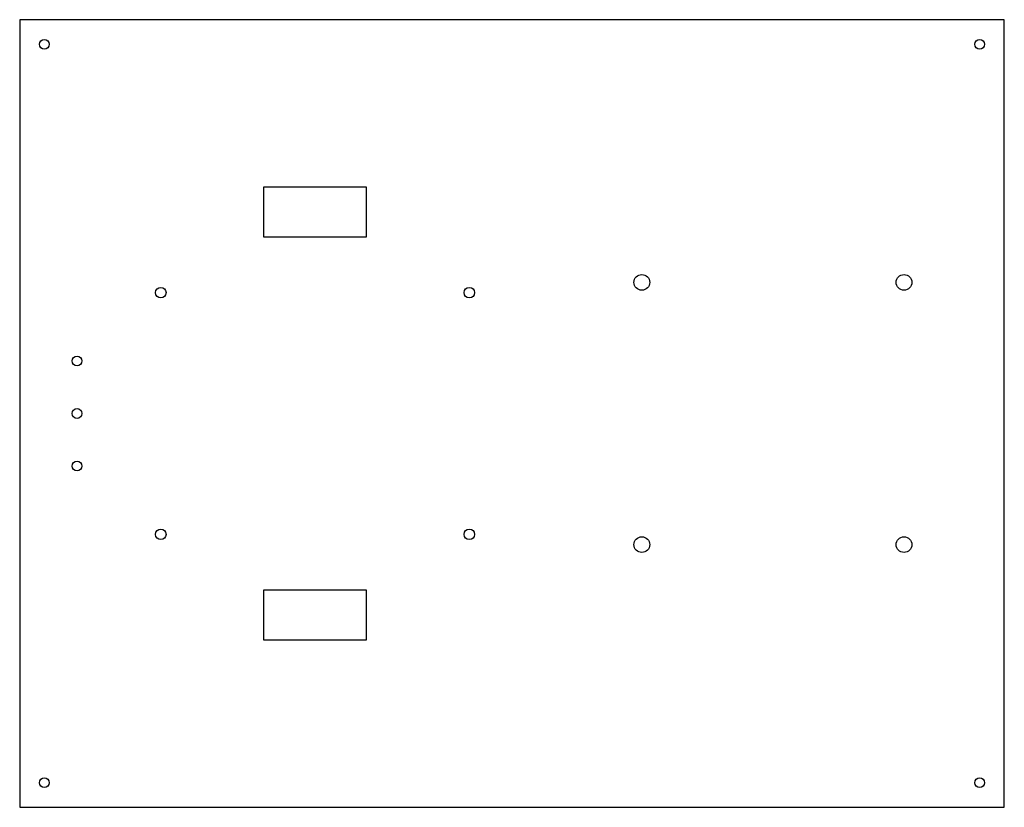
# Model space of a CAD drawing. Header units: millimetres. Extents: x 0 to 300, y 0 to 240.
import ezdxf

# ---------------------------------------------------------------- set-up
doc = ezdxf.new("R2010")
doc.units = ezdxf.units.MM

msp = doc.modelspace()

# ---------------------------------------------------------------- linework, layer by layer
at = {"color": 7, "linetype": 'Continuous', "lineweight": 25}
for p, q in [((300, 240), (0, 240)), ((0, 240), (0, 0)), ((300, 0), (300, 240)), ((105.7, 188.92), (74.3, 188.92)), ((74.3, 188.92), (74.3, 173.83)), ((105.7, 173.83), (105.7, 188.92)), ((74.3, 173.83), (105.7, 173.83)), ((105.7, 66.17), (74.3, 66.17)), ((74.3, 66.17), (74.3, 51.08)), ((105.7, 51.08), (105.7, 66.17)), ((74.3, 51.08), (105.7, 51.08)), ((0, 0), (300, 0))]:
    msp.add_line(p, q, dxfattribs=at)
for centre, radius in [((7.5, 232.5), 1.5), ((292.5, 232.5), 1.5), ((189.55, 159.95), 2.4), ((269.45, 159.95), 2.4), ((43, 156.83), 1.6), ((137, 156.83), 1.6), ((17.48, 136), 1.5), ((17.48, 120), 1.5), ((17.48, 104), 1.5), ((43, 83.17), 1.6), ((137, 83.17), 1.6), ((189.55, 80.05), 2.4), ((269.45, 80.05), 2.4), ((7.5, 7.5), 1.5), ((292.5, 7.5), 1.5)]:
    msp.add_circle(centre, radius, dxfattribs=at)

doc.saveas('drawing.dxf')
